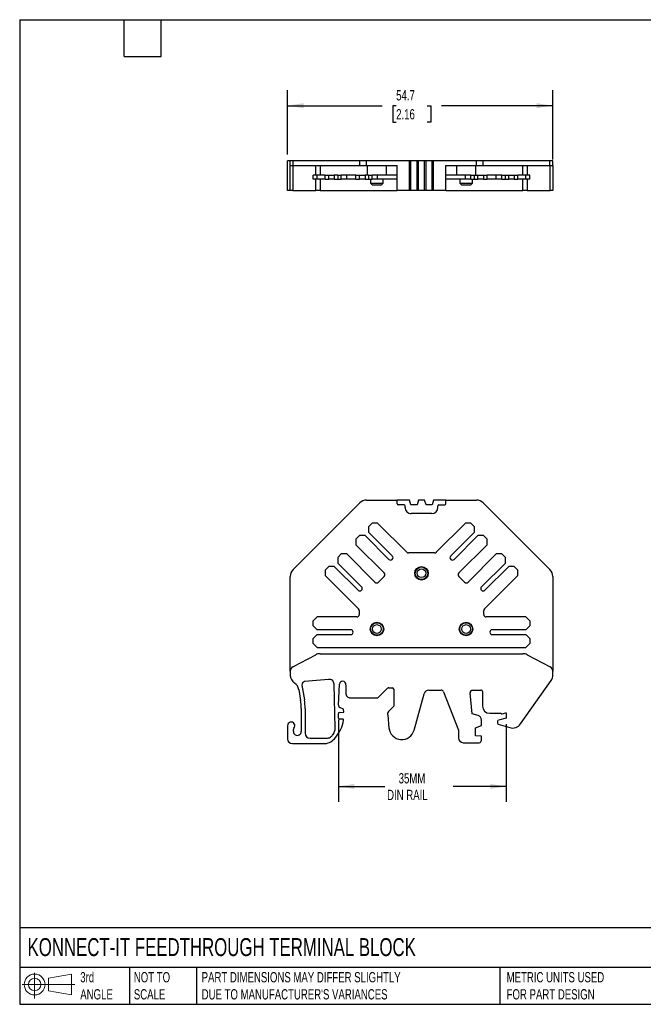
# Model space of a CAD drawing. Header units: millimetres. Extents: x 6 to 273, y 6 to 210.
# Tile 1 of 2: x 6 to 135, y 6 to 210. Entities that reach past the tile are written whole.
import ezdxf

# ---------------------------------------------------------------- set-up
doc = ezdxf.new("R2010")
doc.units = ezdxf.units.MM
doc.linetypes.add('SLD-Solid', pattern=[0])
doc.layers.add('DIMENSIONS', color=140, linetype='SLD-Solid', lineweight=25)
doc.layers.add('TEXT', color=140, linetype='SLD-Solid', lineweight=25)
doc.layers.add('SLD-DEFPOINTS', color=7, linetype='Continuous')
doc.styles.add('SLDTEXTSTYLE0', font='TXT', dxfattribs={"width": 0.7})
doc.dimstyles.new('SLDDIMSTYLE0', dxfattribs={"dimtxt": 2.158008, "dimasz": 3.302, "dimexe": 0, "dimexo": 0.0625, "dimgap": 0.539502, "dimtad": 0, "dimtih": 1, "dimtoh": 1, "dimdec": 1, "dimrnd": 1e-09, "dimzin": 12, "dimdsep": 46, "dimtxsty": 'SLDTEXTSTYLE0', "dimsah": 1, "dimcen": 0.09, "dimadec": 0, "dimazin": 3, "dimtfac": 1, "dimtdec": 1, "dimtofl": 0, "dimtmove": 0, "dimatfit": 3, "dimfxl": 0, "dimfrac": 2, "dimtolj": 1, "dimtzin": 12, "dimarcsym": 0})

# ---------------------------------------------------------------- blocks, each defined once
blk = doc.blocks.new('Block11')
at = {"color": 7, "linetype": 'SLD-Solid', "lineweight": 18}
for p, q in [((2.59, 5.31), (2.59, 0)), ((5.48, 4.17), (10.18, 5.03)), ((5.48, 1.6), (5.48, 4.17)), ((10.18, 5.03), (10.18, 0.73)), ((0, 2.88), (10.87, 2.88)), ((5.48, 1.6), (10.18, 0.73))]:
    blk.add_line(p, q, dxfattribs=at)
for radius in [2.15, 1.29]:
    blk.add_circle((2.59, 2.88), radius, dxfattribs=at)
blk = doc.blocks.new('Block12')
at = {"layer": 'SLD-DEFPOINTS'}
blk.add_blockref('Block11', (0, 0), dxfattribs=at)
blk = doc.blocks.new('_D')
at = {"layer": 'DIMENSIONS'}
for p, q in [((72.12, 65.07), (72.12, 48.14)), ((106.78, 64.14), (106.78, 48.14)), ((72.12, 51.32), (81.7, 51.32)), ((106.78, 51.32), (95.79, 51.32))]:
    blk.add_line(p, q, dxfattribs=at)
for points in [[(72.12, 51.32), (75.43, 50.81), (75.43, 51.83)], [(106.78, 51.32), (103.48, 51.83), (103.48, 50.81)]]:
    blk.add_solid(points, dxfattribs=at)
at = {"layer": 'DIMENSIONS', "char_height": 2.117, "attachment_point": 1, "style": 'SLDTEXTSTYLE0'}
for s, insert in [('35MM', (84.57, 54.05)), ('DIN RAIL', (82.18, 50.62))]:
    blk.add_mtext(s, dxfattribs=dict(at, insert=insert))
blk = doc.blocks.new('_D_3')
at = {"layer": 'DIMENSIONS'}
for p, q in [((61.63, 181.7), (61.63, 194.98)), ((116.38, 180.7), (116.38, 194.98)), ((61.63, 191.8), (81.13, 191.8)), ((84.05, 191.8), (83.33, 191.8)), ((83.33, 191.8), (83.33, 188.37)), ((90.47, 191.8), (91.19, 191.8)), ((91.19, 191.8), (91.19, 188.37)), ((116.38, 191.8), (93.39, 191.8)), ((83.33, 188.37), (84.05, 188.37)), ((91.19, 188.37), (90.47, 188.37))]:
    blk.add_line(p, q, dxfattribs=at)
for points in [[(61.63, 191.8), (64.94, 191.29), (64.94, 192.31)], [(116.38, 191.8), (113.08, 192.31), (113.08, 191.29)]]:
    blk.add_solid(points, dxfattribs=at)
at = {"layer": 'DIMENSIONS', "char_height": 2.117, "attachment_point": 1, "style": 'SLDTEXTSTYLE0'}
for s, insert in [('54.7', (84.05, 195.01)), ('2.16', (84.05, 191.1))]:
    blk.add_mtext(s, dxfattribs=dict(at, insert=insert))

msp = doc.modelspace()

# ---------------------------------------------------------------- linework, layer by layer
for p, q in [((61.63, 174.28), (61.63, 180.43)), ((62.18, 180.43), (61.63, 180.43)), ((61.63, 174.28), (61.63, 180.43)), ((62.18, 179.43), (62.18, 180.43)), ((62.77, 180.43), (62.18, 180.43)), ((62.18, 179.43), (62.77, 179.43)), ((62.18, 174.28), (62.18, 179.43)), ((62.72, 179.43), (62.72, 174.28)), ((62.77, 179.43), (62.77, 180.43)), ((76.53, 180.43), (62.77, 180.43)), ((62.77, 179.43), (76.53, 179.43)), ((67.44, 177.43), (67.44, 179.43)), ((68.38, 179.43), (68.38, 177.43)), ((76.53, 179.43), (76.53, 180.43)), ((77.95, 180.43), (76.53, 180.43)), ((76.53, 179.43), (77.95, 179.43)), ((77.95, 179.43), (77.95, 180.43)), ((86.78, 180.43), (77.95, 180.43)), ((77.95, 179.43), (84.28, 179.43)), ((78.08, 179.43), (78.08, 177.43)), ((82.08, 177.43), (82.08, 179.43)), ((84.28, 174.28), (84.28, 179.43)), ((86.78, 174.28), (86.78, 180.43)), ((87.11, 180.43), (86.78, 180.43)), ((87.11, 174.28), (87.11, 180.43)), ((88.36, 180.43), (87.11, 180.43)), ((88.36, 174.28), (88.36, 180.43)), ((88.68, 180.43), (88.36, 180.43)), ((88.36, 174.28), (88.36, 180.43)), ((88.36, 180.43), (88.36, 180.43)), ((88.68, 174.28), (88.68, 180.43)), ((89.88, 180.43), (88.68, 180.43)), ((89.88, 174.28), (89.88, 180.43)), ((90.21, 180.43), (89.88, 180.43)), ((90.21, 174.28), (90.21, 180.43)), ((90.21, 174.28), (90.21, 180.43)), ((90.21, 180.43), (90.21, 180.43)), ((91.46, 180.43), (90.21, 180.43)), ((91.46, 174.28), (91.46, 180.43)), ((91.78, 180.43), (91.46, 180.43)), ((91.46, 174.28), (91.46, 180.43)), ((91.46, 180.43), (91.46, 180.43)), ((91.78, 174.28), (91.78, 180.43)), ((100.62, 180.43), (91.78, 180.43)), ((94.28, 174.28), (94.28, 179.43)), ((94.28, 179.43), (100.62, 179.43)), ((96.48, 179.43), (96.48, 177.43)), ((100.48, 177.43), (100.48, 179.43)), ((100.62, 179.43), (100.62, 180.43)), ((102.03, 180.43), (100.62, 180.43)), ((100.62, 179.43), (102.03, 179.43)), ((102.03, 179.43), (102.03, 180.43)), ((115.8, 180.43), (102.03, 180.43)), ((102.03, 179.43), (115.8, 179.43)), ((110.19, 177.43), (110.19, 179.43)), ((111.12, 179.43), (111.12, 177.43)), ((115.8, 179.43), (115.8, 180.43)), ((116.38, 180.43), (115.8, 180.43)), ((115.8, 179.43), (116.38, 179.43)), ((115.85, 174.28), (115.85, 179.43)), ((116.38, 179.43), (116.38, 180.43)), ((116.38, 179.43), (116.38, 174.28)), ((66.93, 176.63), (66.93, 177.43)), ((67.73, 177.43), (66.93, 177.43)), ((67.73, 176.63), (67.73, 177.43)), ((69.4, 177.43), (67.73, 177.43)), ((69.4, 176.63), (69.4, 177.43)), ((69.4, 177.43), (70.14, 177.43)), ((70.14, 176.63), (70.14, 177.43)), ((70.14, 177.43), (71.27, 177.43)), ((71.27, 177.43), (71.27, 176.63)), ((71.98, 177.43), (71.27, 177.43)), ((71.98, 177.43), (71.98, 176.63)), ((71.98, 177.43), (72.72, 177.43)), ((72.72, 176.63), (72.72, 177.43)), ((73.85, 177.43), (72.72, 177.43)), ((73.85, 176.63), (73.85, 177.43)), ((75.76, 177.43), (73.85, 177.43)), ((75.76, 176.63), (75.76, 177.43)), ((75.76, 177.43), (76.5, 177.43)), ((76.5, 176.63), (76.5, 177.43)), ((76.5, 177.43), (77.64, 177.43)), ((77.64, 177.43), (77.64, 176.63)), ((78.34, 177.43), (77.64, 177.43)), ((78.34, 177.43), (78.34, 176.63)), ((78.34, 177.43), (79.08, 177.43)), ((80.22, 177.43), (79.08, 177.43)), ((79.08, 176.63), (79.08, 177.43)), ((80.22, 176.63), (80.22, 177.43)), ((84.28, 177.43), (80.22, 177.43)), ((98.35, 177.43), (94.28, 177.43)), ((98.35, 176.63), (98.35, 177.43)), ((99.48, 177.43), (98.35, 177.43)), ((99.48, 176.63), (99.48, 177.43)), ((99.48, 177.43), (100.22, 177.43)), ((100.22, 176.63), (100.22, 177.43)), ((100.22, 177.43), (100.93, 177.43)), ((100.93, 176.63), (100.93, 177.43)), ((100.93, 177.43), (102.06, 177.43)), ((102.06, 177.43), (102.06, 176.63)), ((102.06, 177.43), (102.8, 177.43)), ((102.8, 176.63), (102.8, 177.43)), ((104.71, 177.43), (102.8, 177.43)), ((104.71, 176.63), (104.71, 177.43)), ((105.84, 177.43), (104.71, 177.43)), ((105.84, 176.63), (105.84, 177.43)), ((105.84, 177.43), (106.59, 177.43)), ((106.59, 176.63), (106.59, 177.43)), ((106.59, 177.43), (107.29, 177.43)), ((107.29, 176.63), (107.29, 177.43)), ((107.29, 177.43), (108.42, 177.43)), ((108.42, 177.43), (108.42, 176.63)), ((108.42, 177.43), (109.17, 177.43)), ((109.17, 176.63), (109.17, 177.43)), ((110.83, 177.43), (109.17, 177.43)), ((110.83, 176.63), (110.83, 177.43)), ((111.63, 177.43), (110.83, 177.43)), ((111.63, 176.63), (111.63, 177.43)), ((67.73, 176.63), (66.93, 176.63)), ((67.44, 174.28), (67.44, 176.63)), ((69.4, 176.63), (67.73, 176.63)), ((68.38, 176.63), (68.38, 174.28)), ((69.4, 176.63), (70.14, 176.63)), ((71.27, 176.63), (70.14, 176.63)), ((71.27, 176.63), (71.98, 176.63)), ((71.98, 176.63), (72.72, 176.63)), ((73.85, 176.63), (72.72, 176.63)), ((75.76, 176.63), (73.85, 176.63)), ((75.76, 176.63), (76.5, 176.63)), ((77.64, 176.63), (76.5, 176.63)), ((77.64, 176.63), (78.34, 176.63)), ((78.34, 176.63), (79.08, 176.63)), ((78.78, 176.63), (78.78, 175.83)), ((78.78, 175.83), (79.18, 175.43)), ((78.78, 175.83), (81.38, 175.83)), ((80.22, 176.63), (79.08, 176.63)), ((80.98, 175.43), (79.18, 175.43)), ((84.28, 176.63), (80.22, 176.63)), ((80.98, 175.43), (81.38, 175.83)), ((81.38, 175.83), (81.38, 176.63)), ((98.35, 176.63), (94.28, 176.63)), ((97.18, 176.63), (97.18, 175.83)), ((97.18, 175.83), (97.58, 175.43)), ((97.18, 175.83), (99.78, 175.83)), ((99.38, 175.43), (97.58, 175.43)), ((99.48, 176.63), (98.35, 176.63)), ((99.38, 175.43), (99.78, 175.83)), ((99.48, 176.63), (100.22, 176.63)), ((99.78, 175.83), (99.78, 176.63)), ((100.22, 176.63), (100.93, 176.63)), ((102.06, 176.63), (100.93, 176.63)), ((102.06, 176.63), (102.8, 176.63)), ((104.71, 176.63), (102.8, 176.63)), ((105.84, 176.63), (104.71, 176.63)), ((105.84, 176.63), (106.59, 176.63)), ((106.59, 176.63), (107.29, 176.63)), ((108.42, 176.63), (107.29, 176.63)), ((108.42, 176.63), (109.17, 176.63)), ((110.83, 176.63), (109.17, 176.63)), ((110.19, 174.28), (110.19, 176.63)), ((111.63, 176.63), (110.83, 176.63)), ((111.12, 176.63), (111.12, 174.28)), ((62.18, 174.28), (61.63, 174.28)), ((62.72, 174.28), (62.18, 174.28)), ((62.72, 174.28), (67.44, 174.28)), ((68.38, 174.28), (67.44, 174.28)), ((68.38, 174.28), (84.28, 174.28)), ((86.78, 174.28), (84.28, 174.28)), ((87.11, 174.28), (86.78, 174.28)), ((88.36, 174.28), (87.11, 174.28)), ((88.68, 174.28), (88.36, 174.28)), ((88.36, 174.28), (88.36, 174.28)), ((89.88, 174.28), (88.68, 174.28)), ((90.21, 174.28), (89.88, 174.28)), ((90.21, 174.28), (90.21, 174.28)), ((91.46, 174.28), (90.21, 174.28)), ((91.78, 174.28), (91.46, 174.28)), ((91.46, 174.28), (91.46, 174.28)), ((94.28, 174.28), (91.78, 174.28)), ((94.28, 174.28), (110.19, 174.28)), ((111.12, 174.28), (110.19, 174.28)), ((111.12, 174.28), (115.85, 174.28)), ((116.38, 174.28), (115.85, 174.28)), ((62.77, 96.06), (76.53, 109.82)), ((77.95, 110.41), (84.28, 110.41)), ((84.28, 109.61), (84.28, 110.41)), ((86.78, 110.41), (84.28, 110.41)), ((87.11, 109.46), (86.78, 110.41)), ((88.68, 110.41), (88.36, 109.46)), ((89.88, 110.41), (88.68, 110.41)), ((90.21, 109.46), (89.88, 110.41)), ((91.78, 110.41), (91.46, 109.46)), ((94.28, 110.41), (91.78, 110.41)), ((94.28, 109.61), (94.28, 110.41)), ((94.28, 110.41), (100.62, 110.41)), ((102.03, 109.82), (115.8, 96.06)), ((85.68, 109.41), (84.48, 109.41)), ((85.88, 108.91), (85.88, 109.21)), ((87.11, 109.4), (87.11, 109.46)), ((88.36, 109.4), (87.11, 109.4)), ((88.36, 109.46), (88.36, 109.4)), ((90.21, 109.4), (90.21, 109.46)), ((91.46, 109.4), (90.21, 109.4)), ((91.46, 109.46), (91.46, 109.4)), ((92.68, 108.91), (92.68, 109.21)), ((92.88, 109.41), (94.08, 109.41)), ((91.38, 107.61), (87.18, 107.61)), ((78.34, 104.91), (79.08, 105.66)), ((78.34, 104.91), (78.34, 103.78)), ((83.26, 98.87), (78.34, 103.78)), ((80.22, 105.66), (79.08, 105.66)), ((86.22, 99.65), (80.22, 105.66)), ((98.35, 105.66), (92.34, 99.65)), ((100.22, 103.78), (95.31, 98.87)), ((99.48, 105.66), (98.35, 105.66)), ((99.48, 105.66), (100.22, 104.91)), ((100.22, 103.78), (100.22, 104.91)), ((75.76, 102.33), (76.5, 103.07)), ((75.76, 102.33), (75.76, 101.2)), ((77.64, 103.07), (76.5, 103.07)), ((77.64, 103.07), (82.55, 98.16)), ((96.01, 98.16), (100.93, 103.07)), ((102.06, 103.07), (100.93, 103.07)), ((102.06, 103.07), (102.8, 102.33)), ((102.8, 101.2), (102.8, 102.33)), ((75.76, 101.2), (81.59, 95.37)), ((96.98, 95.37), (102.8, 101.2)), ((71.98, 98.55), (72.72, 99.29)), ((71.98, 98.55), (71.98, 97.42)), ((73.85, 99.29), (72.72, 99.29)), ((79.68, 93.47), (73.85, 99.29)), ((91.99, 99.5), (86.58, 99.5)), ((104.71, 99.29), (98.89, 93.47)), ((105.84, 99.29), (104.71, 99.29)), ((105.84, 99.29), (106.59, 98.55)), ((106.59, 97.42), (106.59, 98.55)), ((69.4, 95.97), (70.14, 96.71)), ((69.4, 95.97), (69.4, 94.84)), ((71.27, 96.71), (70.14, 96.71)), ((71.27, 96.71), (76.19, 91.8)), ((76.89, 92.5), (71.98, 97.42)), ((106.59, 97.42), (101.67, 92.5)), ((102.38, 91.8), (107.29, 96.71)), ((108.42, 96.71), (107.29, 96.71)), ((108.42, 96.71), (109.17, 95.97)), ((109.17, 94.84), (109.17, 95.97)), ((62.18, 75.1), (62.18, 94.64)), ((69.4, 94.84), (76.29, 87.95)), ((81.59, 94.67), (80.39, 93.47)), ((98.18, 93.47), (96.98, 94.67)), ((102.28, 87.95), (109.17, 94.84)), ((116.38, 94.64), (116.38, 75.1)), ((76.43, 87.6), (76.43, 86.8)), ((102.13, 86.8), (102.13, 87.6)), ((67.73, 86.3), (66.93, 85.5)), ((66.93, 84.45), (66.93, 85.5)), ((75.93, 86.3), (67.73, 86.3)), ((110.83, 86.3), (102.63, 86.3)), ((111.63, 85.5), (110.83, 86.3)), ((111.63, 85.5), (111.63, 84.45)), ((66.93, 84.45), (67.73, 83.65)), ((74.68, 83.65), (67.73, 83.65)), ((110.83, 83.65), (103.88, 83.65)), ((110.83, 83.65), (111.63, 84.45)), ((67.73, 82.65), (66.93, 81.85)), ((66.93, 80.8), (66.93, 81.85)), ((67.73, 82.65), (74.68, 82.65)), ((103.88, 82.65), (110.83, 82.65)), ((111.63, 81.85), (110.83, 82.65)), ((111.63, 81.85), (111.63, 80.8)), ((66.93, 80.8), (67.73, 80)), ((67.73, 80), (110.83, 80)), ((110.83, 80), (111.63, 80.8)), ((62.72, 75.99), (67.44, 78.48)), ((68.38, 78.71), (110.19, 78.71)), ((111.12, 78.48), (115.85, 75.99)), ((62.18, 75.1), (62.18, 74.3)), ((70.11, 73.41), (65.15, 72.95)), ((116.38, 74.3), (116.38, 75.1)), ((63.96, 71.29), (64.33, 69.08)), ((64.61, 72.23), (65.12, 69.21)), ((71.45, 63.34), (71.24, 72.45)), ((72.12, 68.08), (72.33, 72.41)), ((73.68, 72.31), (73.65, 70.61)), ((80.36, 69.66), (82.29, 71.59)), ((82.51, 71.68), (83.24, 71.68)), ((83.54, 71.38), (83.54, 67.87)), ((90.78, 71.18), (93.34, 71.18)), ((99.81, 71.18), (101.56, 71.18)), ((109.72, 64.21), (116.02, 73.15)), ((74.65, 69.57), (80.15, 69.57)), ((87.76, 62.93), (89.82, 70.44)), ((93.81, 70.86), (96.9, 62.9)), ((99.74, 66.33), (99.31, 70.62)), ((101.86, 70.88), (101.86, 67.91)), ((64.47, 67.42), (64.47, 62.66)), ((65.27, 67.42), (65.27, 62.29)), ((73.17, 67.23), (72.4, 67.6)), ((73.22, 66.63), (73.17, 67.23)), ((83.54, 67.87), (82.58, 66.91)), ((72.18, 65.41), (72.12, 66.34)), ((72.31, 66.55), (73.22, 66.63)), ((73, 65.22), (72.38, 65.22)), ((82.3, 66.11), (82.56, 63.37)), ((100.95, 65.96), (99.74, 66.33)), ((103.36, 66.41), (105.7, 66.41)), ((106.78, 65.41), (105.14, 64.96)), ((105.93, 66.3), (106.68, 66.51)), ((106.68, 66.51), (106.78, 66.51)), ((106.78, 66.51), (106.78, 65.41)), ((61.63, 63.84), (61.63, 61.14)), ((62.83, 62.66), (62.83, 63.03)), ((73.14, 64.49), (73.2, 65)), ((100.41, 63.4), (101.66, 63.86)), ((100.41, 61.79), (100.41, 63.4)), ((101.66, 63.86), (101.66, 65)), ((104.99, 64.77), (104.99, 64.37)), ((105.13, 64.18), (107.49, 63.45)), ((66.27, 61.29), (69.91, 61.29)), ((96.9, 62.9), (96.9, 61.34)), ((101.66, 61.68), (100.41, 61.79)), ((101.66, 60.84), (101.66, 61.68)), ((62.63, 60.14), (69.07, 60.14)), ((97.9, 60.34), (101.16, 60.34))]:
    msp.add_line(p, q)
for centre, radius in [((89.28, 95.3), 1.4), ((89.28, 95.3), 1.3), ((89.28, 95.3), 0.9), ((80.08, 83.8), 1.4), ((80.08, 83.8), 1.3), ((80.08, 83.8), 0.9), ((98.48, 83.8), 1.4), ((98.48, 83.8), 1.3), ((98.48, 83.8), 0.9)]:
    msp.add_circle(centre, radius)
for centre, radius, start, end in [((77.95, 108.41), 2, 90, 135), ((100.62, 108.41), 2, 45, 90), ((84.48, 109.61), 0.2, 180, 270), ((85.68, 109.21), 0.2, 0, 90), ((87.18, 108.91), 1.3, 179.9999, 270.0003), ((91.38, 108.91), 1.3, 270.0001, 0.0001), ((92.88, 109.21), 0.2, 90, 180), ((94.08, 109.61), 0.2, 270, 0), ((86.58, 100), 0.5, 225, 270), ((91.99, 100), 0.5, 270, 315), ((82.9, 98.51), 0.5, 225, 45), ((95.66, 98.51), 0.5, 135, 315), ((64.18, 94.64), 2, 135, 180), ((114.38, 94.64), 2, 0, 45), ((81.23, 95.02), 0.5, 315, 45), ((97.33, 95.02), 0.5, 135, 225), ((76.54, 92.15), 0.5, 225, 45), ((80.03, 93.82), 0.5, 225, 315), ((98.53, 93.82), 0.5, 225, 315), ((102.02, 92.15), 0.5, 135, 315), ((75.93, 87.6), 0.5, 0, 45), ((102.63, 87.6), 0.5, 135, 180), ((75.93, 86.8), 0.5, 270, 0), ((102.63, 86.8), 0.5, 180, 270), ((74.68, 83.15), 0.5, 270, 90), ((103.88, 83.15), 0.5, 90, 270), ((68.38, 76.71), 2, 90, 117.7585), ((110.19, 76.71), 2, 62.2415, 90), ((63.18, 75.1), 1, 117.7585, 180), ((115.38, 75.1), 1, 0, 62.2415), ((64.18, 74.3), 2, 180, 236.7567), ((70.24, 72.42), 1, 1.3777, 97.2051), ((114.38, 74.3), 2, 324.8279, 359.8895), ((61.99, 70.95), 2, 9.5825, 56.7566), ((65.22, 72.33), 0.62, 97.2052, 189.5826), ((73, 72.35), 0.676, 356.2404, 174.9056), ((82.51, 71.38), 0.3, 89.9999, 134.9999), ((83.24, 71.38), 0.3, 360, 90), ((90.78, 70.18), 1, 90, 164.6613), ((93.34, 70.68), 0.5, 21.1871, 90), ((99.81, 70.67), 0.506, 90, 185.7626), ((101.56, 70.88), 0.3, 359.9998, 90.0001), ((54.47, 67.42), 10.8, 359.9999, 9.5825), ((74.65, 70.57), 1, 177.7407, 270), ((80.15, 69.87), 0.3, 269.9999, 314.9999), ((54.47, 67.42), 10, 360, 9.5825), ((72.62, 68.05), 0.5, 176.5486, 243.9997), ((103.36, 67.91), 1.5, 180, 270), ((72.32, 66.35), 0.2, 95, 183.6008), ((72.38, 65.42), 0.2, 183.6008, 270), ((73, 65.02), 0.2, 353.601, 90), ((83.29, 66.21), 1, 135, 185.5496), ((100.66, 65), 1, 0.0001, 73.1679), ((105.88, 66.5), 0.2, 207.6112, 285.0004), ((62.38, 63.84), 0.75, 319.4643, 180), ((63.33, 63.03), 0.5, 139.4643, 180.0003), ((69.46, 63.29), 2, 321.8904, 1.3777), ((65.04, 66.75), 8.41, 318.1567, 344.36), ((85.2, 63.63), 2.65, 185.5496, 344.6611), ((105.19, 64.77), 0.2, 105.0002, 179.9994), ((105.19, 64.37), 0.2, 180, 252.7657), ((108.08, 65.36), 2, 252.7661, 324.8279), ((62.63, 61.14), 1, 180, 270), ((63.65, 62.66), 0.82, 180.0126, 0.0605), ((66.27, 62.29), 1, 180, 270), ((69.07, 63.14), 3, 270, 318.1567), ((69.91, 62.29), 1, 270.0001, 317.5097), ((65.04, 66.75), 7.61, 317.5096, 321.8904), ((97.9, 61.34), 1, 180, 270), ((101.16, 60.84), 0.502, 270.0001, 0)]:
    msp.add_arc(centre, radius, start, end)
at = {"layer": 'TEXT'}
for p, q in [((6.35, 209.55), (273.05, 209.55)), ((6.35, 209.55), (6.35, 6.35)), ((27.94, 201.93), (27.94, 209.55)), ((35.56, 201.93), (35.56, 209.55)), ((27.94, 201.93), (35.56, 201.93)), ((273.05, 22.13), (6.35, 22.13)), ((273.05, 13.97), (6.35, 13.97)), ((29.04, 13.97), (29.04, 6.35)), ((42.84, 13.97), (42.84, 6.35)), ((105.48, 13.97), (105.48, 6.35)), ((6.35, 6.35), (273.05, 6.35))]:
    msp.add_line(p, q, dxfattribs=at)

# ---------------------------------------------------------------- block references
at = {"layer": 'SLD-DEFPOINTS'}
msp.add_blockref('Block12', (6.84, 7.55), dxfattribs=at)

# ---------------------------------------------------------------- texts
at = {"layer": 'TEXT', "attachment_point": 1, "style": 'SLDTEXTSTYLE0'}
for s, insert, char_height in [('KONNECT-IT FEEDTHROUGH TERMINAL BLOCK', (7.97, 20.01), 3.7042), ('3rd^JANGLE', (18.85, 13), 2.117), ('NOT TO^JSCALE', (29.91, 13), 2.1167), ("PART DIMENSIONS MAY DIFFER SLIGHTLY ^JDUE TO MANUFACTURER'S VARIANCES", (43.91, 13), 2.1167), ('METRIC UNITS USED ^JFOR PART DESIGN', (106.85, 13), 2.1167)]:
    msp.add_mtext(s, dxfattribs=dict(at, insert=insert, char_height=char_height))

# ---------------------------------------------------------------- dimensions: what is measured, and where the dimension line sits
at = {"layer": 'DIMENSIONS'}
dim = msp.add_linear_dim(base=(61.6341, 191.801), p1=(116.3818, 179.4307), p2=(61.6341, 180.4307), angle=0, dimstyle='SLDDIMSTYLE0', dxfattribs=at)
dim.commit()
dim.dimension.update_dxf_attribs({"geometry": '_D_3', "text_midpoint": (87.26, 191.801), "dimtype": 160})
dim = msp.add_linear_dim(base=(72.12, 51.32), p1=(106.78, 65.41), p2=(72.12, 66.34), text='35MM\\PDIN RAIL', dimstyle='SLDDIMSTYLE0', dxfattribs=at)
dim.commit()
dim.dimension.update_dxf_attribs({"geometry": '_D', "text_midpoint": (88.75, 51.32), "dimtype": 160})

doc.saveas('drawing.dxf')
